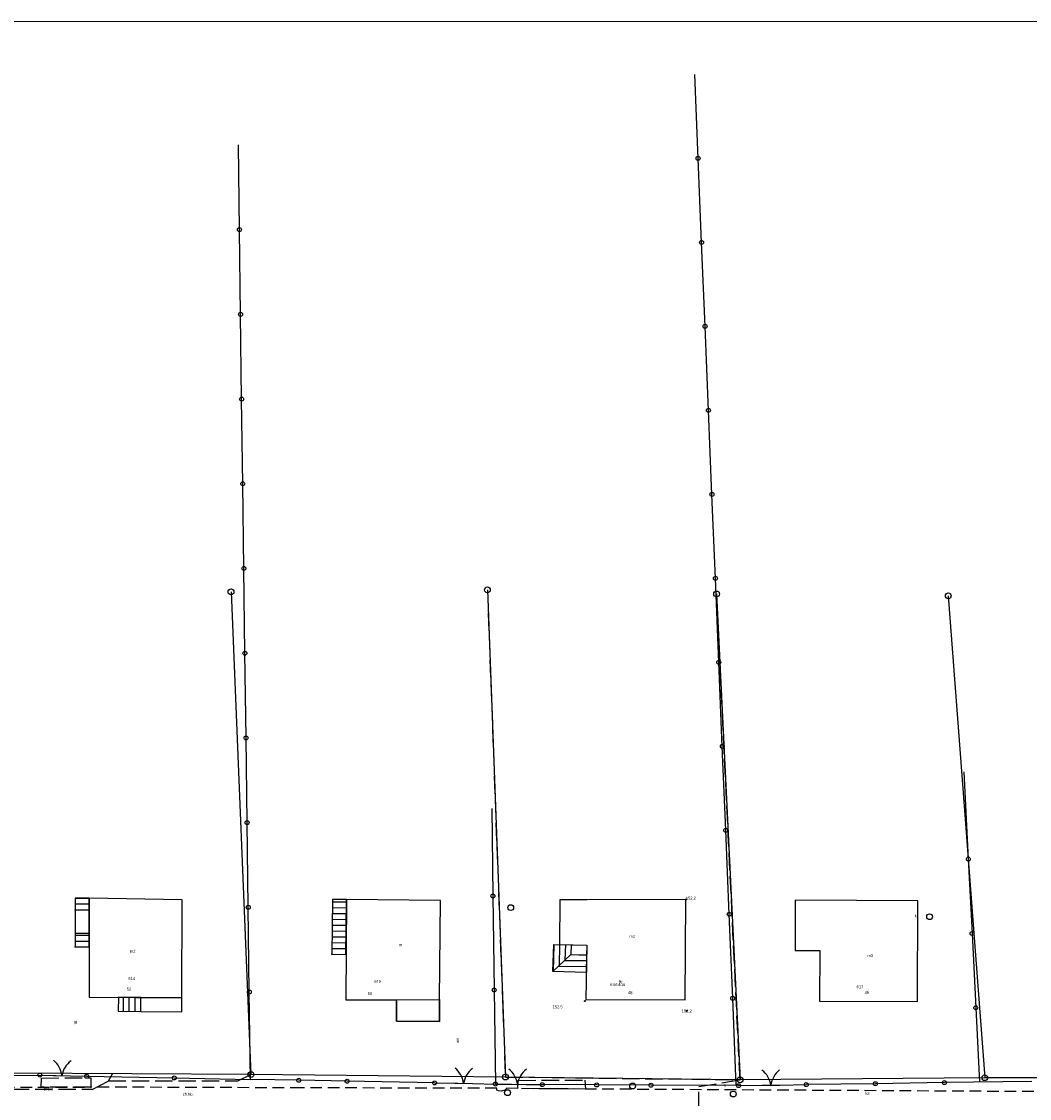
# Model space of a CAD drawing. Extents: x 7583285 to 7585126, y 6019995 to 6020809.
# Tile 22 of 54: x 7583951 to 7584037, y 6020700 to 6020792. Entities that reach past the tile are written whole.
import ezdxf
from ezdxf.enums import TextEntityAlignment as Align

# ---------------------------------------------------------------- set-up
doc = ezdxf.new("R2010")
doc.units = 0
doc.header["$MEASUREMENT"] = 0
for name, pattern in [('1_OTKC', [1.5, 1, -0.5]), ('1_OTKU', [2, 1.5, -0.5]), ('3_EGBN', [0]), ('3_EGBS', [0]), ('3_EGBSG', [0]), ('3_EGBU_A', [0]), ('4_SUPP_P', [2, 1.5, -0.5]), ('GUK', [2, 1.5, -0.5])]:
    doc.linetypes.add(name, pattern=pattern)
doc.layers.get('0').update_dxf_attribs({"linetype": 'CONTINUOUS', "lineweight": 5})
doc.layers.add('Dzialki', color=3, linetype='CONTINUOUS', lineweight=25)
for name, color, linetype in [('EADTD_T_0', 216, 'CONTINUOUS'), ('EGBB_E_T_0', 7, 'CONTINUOUS'), ('EGBB_L_0', 36, '3_EGBU_A'), ('EGBC_L_0', 7, '3_EGBN'), ('EGBE_L_3', 7, '3_EGBS'), ('Kontury', 3, 'GUK'), ('Numery_dzialek', 7, 'CONTINUOUS'), ('Numery_konturow', 3, 'CONTINUOUS'), ('Numery_uzytkow', 3, 'CONTINUOUS'), ('OTK_E_T_1', 7, 'CONTINUOUS'), ('OTK_L_2', 7, '1_OTKC'), ('OTK_L_4', 7, '1_OTKU'), ('OTO_L_0', 7, 'CONTINUOUS'), ('OTO_L_1', 7, 'CONTINUOUS'), ('OTR_T_1', 7, 'CONTINUOUS'), ('P_SUTP_E_T_0', 30, 'CONTINUOUS'), ('P_SUTP_L_0', 30, '4_SUPP_P'), ('Punkty', 7, 'CONTINUOUS'), ('SUK_E_T_4', 36, 'CONTINUOUS'), ('SUK_T_3', 36, 'CONTINUOUS'), ('SUKP_E_T_0', 36, 'CONTINUOUS'), ('SUP_T_2', 7, 'CONTINUOUS'), ('SUTP_E_T_0', 30, 'CONTINUOUS'), ('SUWP_E_T_0', 5, 'CONTINUOUS')]:
    doc.layers.add(name, color=color, linetype=linetype)

# ---------------------------------------------------------------- blocks, each defined once
blk = doc.blocks.new('GRT')
at = {"linetype": 'Continuous'}
blk.add_circle((0, 0), 0.25, dxfattribs=at)
blk = doc.blocks.new('1_OTRN')
at = {"linetype": 'Continuous'}
blk.add_circle((0, 0), 0.045, dxfattribs=at)
blk = doc.blocks.new('4_SUKS')
at = {"linetype": 'Continuous'}
blk.add_circle((0, 0), 0.25, dxfattribs=at)
blk = doc.blocks.new('4_SUPP')
at = {"linetype": 'Continuous'}
blk.add_circle((0, 0), 0.25, dxfattribs=at)

msp = doc.modelspace()

# ---------------------------------------------------------------- linework, layer by layer
at = {"lineweight": 9}
msp.add_lwpolyline([(7584089.239, 6020643.695), (7583879.239, 6020643.695), (7583879.239, 6020792.195), (7584089.239, 6020792.195), (7584089.239, 6020643.695)], dxfattribs=at)
at = {"layer": 'Dzialki'}
for p, q in [((7583969, 6020743.28), (7583970.71, 6020701.88)), ((7583990.98, 6020743.45), (7583992.52, 6020701.67)), ((7584010.63, 6020743.1), (7584012.64, 6020701.43)), ((7584030.49, 6020742.94), (7584033.62, 6020701.61)), ((7583970.71, 6020701.88), (7583950.29, 6020701.99)), ((7583992.52, 6020701.67), (7583970.71, 6020701.88)), ((7584012.64, 6020701.43), (7583992.52, 6020701.67)), ((7584033.62, 6020701.61), (7584012.64, 6020701.43)), ((7584056.14, 6020701.57), (7584033.62, 6020701.61))]:
    msp.add_line(p, q, dxfattribs=at)
at = {"layer": 'EGBB_L_0', "linetype": '3_EGBU_A'}
for p, q in [((7583964.8, 6020716.87), (7583956.84, 6020717.02)), ((7583956.84, 6020717.02), (7583956.84, 6020708.53)), ((7583964.78, 6020708.47), (7583964.8, 6020716.87)), ((7583978.89, 6020716.89), (7583978.83, 6020708.29)), ((7583986.96, 6020716.81), (7583978.89, 6020716.89)), ((7583986.88, 6020708.31), (7583986.96, 6020716.81)), ((7583997.19, 6020716.87), (7583997.17, 6020713.04)), ((7583999.54, 6020716.88), (7583997.19, 6020716.87)), ((7584007.99, 6020716.89), (7583999.54, 6020716.88)), ((7584007.94, 6020708.29), (7584007.99, 6020716.89)), ((7584017.37, 6020716.83), (7584017.36, 6020712.53)), ((7584027.88, 6020716.79), (7584017.37, 6020716.83)), ((7584027.85, 6020708.14), (7584027.88, 6020716.79)), ((7583997.17, 6020713.04), (7583999.49, 6020712.98)), ((7583999.49, 6020712.98), (7583999.42, 6020708.32)), ((7584017.36, 6020712.53), (7584019.48, 6020712.52)), ((7584019.48, 6020712.52), (7584019.46, 6020708.17)), ((7583956.84, 6020708.53), (7583964.78, 6020708.47)), ((7583978.83, 6020708.29), (7583983.18, 6020708.3)), ((7583983.18, 6020708.3), (7583983.19, 6020706.45)), ((7583986.87, 6020706.43), (7583986.88, 6020708.31)), ((7583999.42, 6020708.32), (7584007.94, 6020708.29)), ((7584019.46, 6020708.17), (7584027.85, 6020708.14)), ((7583983.19, 6020706.45), (7583986.87, 6020706.43))]:
    msp.add_line(p, q, dxfattribs=at)
at = {"layer": 'EGBC_L_0', "linetype": '3_EGBN'}
for p, q in [((7583983.18, 6020708.3), (7583986.88, 6020708.31)), ((7583983.18, 6020706.45), (7583983.18, 6020708.3)), ((7583986.88, 6020708.31), (7583986.86, 6020706.42)), ((7583986.86, 6020706.42), (7583983.18, 6020706.45))]:
    msp.add_line(p, q, dxfattribs=at)
at = {"layer": 'EGBE_L_3', "linetype": '3_EGBS'}
for p, q in [((7583955.64, 6020717.02), (7583956.85, 6020717.02)), ((7583956.85, 6020717.02), (7583955.64, 6020717.02)), ((7583956.84, 6020716.02), (7583956.85, 6020717.02)), ((7583955.64, 6020716.52), (7583956.85, 6020716.52)), ((7583977.68, 6020716.7), (7583978.89, 6020716.69)), ((7583977.68, 6020716.2), (7583978.88, 6020716.19)), ((7583978.89, 6020716.89), (7583977.69, 6020716.9)), ((7583978.84, 6020712.19), (7583978.89, 6020716.89)), ((7583955.64, 6020716.02), (7583956.84, 6020716.02)), ((7583955.64, 6020716.02), (7583955.64, 6020714.02)), ((7583956.84, 6020714.02), (7583956.84, 6020716.02)), ((7583977.67, 6020715.7), (7583978.88, 6020715.69)), ((7583977.67, 6020715.2), (7583978.87, 6020715.19)), ((7583977.66, 6020714.7), (7583978.87, 6020714.69)), ((7583955.64, 6020714.02), (7583956.84, 6020714.02)), ((7583955.64, 6020713.83), (7583956.84, 6020713.83)), ((7583955.64, 6020713.33), (7583956.84, 6020713.33)), ((7583956.84, 6020712.83), (7583956.84, 6020714.02)), ((7583977.65, 6020713.7), (7583978.86, 6020713.69)), ((7583977.66, 6020714.2), (7583978.86, 6020714.19)), ((7583955.64, 6020712.83), (7583956.84, 6020712.83)), ((7583977.64, 6020712.7), (7583978.84, 6020712.69)), ((7583977.65, 6020713.2), (7583978.85, 6020713.19)), ((7583996.6, 6020710.71), (7583996.67, 6020713.05)), ((7583996.67, 6020713.05), (7583996.61, 6020710.71)), ((7583997.17, 6020713.04), (7583997.12, 6020711.2)), ((7583997.67, 6020713.03), (7583997.63, 6020711.7)), ((7583998.15, 6020713.02), (7583998.12, 6020712.17)), ((7583998.15, 6020713.02), (7583999.49, 6020712.98)), ((7583999.49, 6020712.98), (7583999.47, 6020712.13)), ((7583977.64, 6020712.2), (7583978.84, 6020712.19)), ((7583998.12, 6020712.17), (7583996.6, 6020710.71)), ((7583999.47, 6020711.63), (7583997.59, 6020711.65)), ((7583999.47, 6020712.13), (7583998.1, 6020712.14)), ((7583998.12, 6020712.17), (7583999.47, 6020712.13)), ((7583999.45, 6020710.63), (7583996.6, 6020710.71)), ((7583999.46, 6020711.13), (7583997.07, 6020711.16)), ((7583999.45, 6020710.63), (7583999.43, 6020710.63)), ((7583959.34, 6020708.51), (7583959.33, 6020707.31)), ((7583961.28, 6020708.49), (7583959.34, 6020708.51)), ((7583959.77, 6020707.31), (7583959.78, 6020708.51)), ((7583960.27, 6020707.3), (7583960.28, 6020708.5)), ((7583960.77, 6020707.3), (7583960.78, 6020708.5)), ((7583961.27, 6020707.29), (7583961.28, 6020708.49)), ((7583961.27, 6020707.29), (7583961.28, 6020708.49)), ((7583964.78, 6020708.47), (7583961.28, 6020708.49)), ((7583964.77, 6020707.27), (7583964.78, 6020708.47)), ((7583961.27, 6020707.29), (7583964.77, 6020707.27))]:
    msp.add_line(p, q, dxfattribs=at)
at = {"layer": 'EGBE_L_3', "linetype": '3_EGBSG'}
for p, q in [((7583955.64, 6020717.02), (7583955.64, 6020716.02)), ((7583977.69, 6020716.9), (7583977.64, 6020712.2)), ((7583955.64, 6020714.02), (7583955.64, 6020712.83)), ((7583996.67, 6020713.05), (7583998.15, 6020713.02)), ((7583999.47, 6020712.13), (7583999.45, 6020710.63)), ((7583959.33, 6020707.31), (7583961.27, 6020707.29))]:
    msp.add_line(p, q, dxfattribs=at)
at = {"layer": 'EGBE_L_3', "linetype": '3_EGBS'}
for p in [(7583955.64, 6020716.02), (7583955.64, 6020712.83), (7583977.64, 6020712.2)]:
    msp.add_point(p, dxfattribs=at)
at = {"layer": 'Kontury'}
for p, q in [((7583990.98, 6020743.45), (7583992.52, 6020701.67)), ((7584012.64, 6020701.43), (7584010.63, 6020743.1)), ((7583992.52, 6020701.67), (7584012.64, 6020701.43))]:
    msp.add_line(p, q, dxfattribs=at)
at = {"layer": 'OTK_L_2', "linetype": '1_OTKC'}
for p, q in [((7583947.94, 6020700.81), (7583956.99, 6020700.81)), ((7583975.06, 6020700.74), (7583956.99, 6020700.81)), ((7583991.8, 6020700.71), (7583975.06, 6020700.74)), ((7583991.79, 6020700.53), (7583991.8, 6020700.71)), ((7583991.94, 6020700.48), (7583991.79, 6020700.53)), ((7583992.18, 6020700.47), (7583991.94, 6020700.48)), ((7583992.48, 6020700.54), (7583992.18, 6020700.47)), ((7583992.66, 6020700.71), (7583992.48, 6020700.54)), ((7583993.58, 6020700.68), (7583992.66, 6020700.71)), ((7583999.39, 6020700.64), (7583993.58, 6020700.68)), ((7584037.82, 6020700.42), (7583999.39, 6020700.64))]:
    msp.add_line(p, q, dxfattribs=at)
at = {"layer": 'OTK_L_4', "linetype": '1_OTKU'}
for p, q in [((7583952.71, 6020700.81), (7583952.74, 6020701.58)), ((7583952.74, 6020701.58), (7583956.98, 6020701.6)), ((7583956.98, 6020701.6), (7583956.99, 6020700.81)), ((7583993.58, 6020700.68), (7583993.63, 6020701.38)), ((7583993.63, 6020701.38), (7583999.33, 6020701.41)), ((7583999.33, 6020701.41), (7583999.39, 6020700.64)), ((7583956.99, 6020700.81), (7583952.71, 6020700.81)), ((7583999.39, 6020700.64), (7583993.58, 6020700.68))]:
    msp.add_line(p, q, dxfattribs=at)
at = {"layer": 'OTO_L_0'}
for p, q in [((7584009.04, 6020780.46), (7584008.75, 6020787.66)), ((7583969.72, 6020774.34), (7583969.63, 6020781.61)), ((7584009.34, 6020773.25), (7584009.04, 6020780.46)), ((7583969.82, 6020767.08), (7583969.72, 6020774.34)), ((7584009.64, 6020766.05), (7584009.34, 6020773.25)), ((7583969.91, 6020759.81), (7583969.82, 6020767.08)), ((7584009.93, 6020758.85), (7584009.64, 6020766.05)), ((7583970.01, 6020752.55), (7583969.91, 6020759.81)), ((7584010.23, 6020751.64), (7584009.93, 6020758.85)), ((7583970.1, 6020745.29), (7583970.01, 6020752.55)), ((7584010.53, 6020744.44), (7584010.23, 6020751.64)), ((7583970.19, 6020738.02), (7583970.1, 6020745.29)), ((7584010.82, 6020737.24), (7584010.53, 6020744.44)), ((7583970.29, 6020730.76), (7583970.19, 6020738.02)), ((7584011.12, 6020730.03), (7584010.82, 6020737.24)), ((7583970.38, 6020723.49), (7583970.29, 6020730.76)), ((7584011.42, 6020722.83), (7584011.12, 6020730.03)), ((7584031.83, 6020727.85), (7584032.21, 6020720.36)), ((7583991.35, 6020724.7), (7583991.45, 6020717.2)), ((7583970.48, 6020716.23), (7583970.38, 6020723.49)), ((7584011.71, 6020715.63), (7584011.42, 6020722.83)), ((7584032.21, 6020720.36), (7584032.53, 6020713.98)), ((7583991.45, 6020717.2), (7583991.56, 6020709.14)), ((7583970.57, 6020708.96), (7583970.48, 6020716.23)), ((7584012.01, 6020708.42), (7584011.71, 6020715.63)), ((7584032.53, 6020713.98), (7584032.85, 6020707.61)), ((7583970.67, 6020701.47), (7583970.57, 6020708.96)), ((7583991.56, 6020709.14), (7583991.67, 6020701.07)), ((7584012.32, 6020700.93), (7584012.01, 6020708.42)), ((7584032.85, 6020707.61), (7584033.17, 6020701.23)), ((7583950.29, 6020701.79), (7583952.61, 6020701.84)), ((7583956.63, 6020701.73), (7583964.13, 6020701.59)), ((7583964.13, 6020701.59), (7583970.67, 6020701.47)), ((7583974.81, 6020701.39), (7583970.67, 6020701.47)), ((7583978.95, 6020701.31), (7583974.81, 6020701.39)), ((7583986.45, 6020701.17), (7583978.95, 6020701.31)), ((7584000.35, 6020700.99), (7583995.68, 6020701.02)), ((7584005.01, 6020700.97), (7584000.35, 6020700.99)), ((7584012.51, 6020700.93), (7584005.01, 6020700.97)), ((7584024.24, 6020701.1), (7584018.31, 6020701.02)), ((7584030.16, 6020701.19), (7584024.24, 6020701.1)), ((7584037.66, 6020701.29), (7584030.16, 6020701.19))]:
    msp.add_line(p, q, dxfattribs=at)
for centre in [(7584009.04, 6020780.46), (7583969.72, 6020774.34), (7584009.34, 6020773.25), (7583969.82, 6020767.08), (7584009.64, 6020766.05), (7583969.91, 6020759.81), (7584009.93, 6020758.85), (7583970.01, 6020752.55), (7584010.23, 6020751.64), (7583970.1, 6020745.29), (7584010.53, 6020744.44), (7583970.19, 6020738.02), (7584010.82, 6020737.24), (7583970.29, 6020730.76), (7584011.12, 6020730.03), (7583970.38, 6020723.49), (7584011.42, 6020722.83), (7584032.21, 6020720.36), (7583991.45, 6020717.2), (7583970.48, 6020716.23), (7584011.71, 6020715.63), (7584032.53, 6020713.98), (7583970.57, 6020708.96), (7583991.56, 6020709.14), (7584012.01, 6020708.42), (7584032.85, 6020707.61), (7583964.13, 6020701.59), (7583974.81, 6020701.39), (7583978.95, 6020701.31), (7584030.16, 6020701.19), (7584000.35, 6020700.99), (7584005.01, 6020700.97), (7584024.24, 6020701.1)]:
    msp.add_circle(centre, 0.17, dxfattribs=at)
at = {"layer": 'OTO_L_1'}
for p, q in [((7583952.61, 6020701.84), (7583954, 6020701.8)), ((7583953.75, 6020701.81), (7583955.25, 6020701.77)), ((7583955.25, 6020701.77), (7583956.63, 6020701.73)), ((7583986.45, 6020701.17), (7583988.44, 6020701.13)), ((7583988.19, 6020701.14), (7583989.69, 6020701.11)), ((7583989.69, 6020701.11), (7583991.67, 6020701.07)), ((7583991.67, 6020701.07), (7583993.05, 6020701.05)), ((7583992.8, 6020701.06), (7583994.3, 6020701.04)), ((7583994.3, 6020701.04), (7583995.68, 6020701.02)), ((7584012.51, 6020700.93), (7584014.79, 6020700.96)), ((7584014.54, 6020700.96), (7584016.04, 6020700.98)), ((7584016.04, 6020700.98), (7584018.31, 6020701.02))]:
    msp.add_line(p, q, dxfattribs=at)
for centre in [(7583952.61, 6020701.84), (7583956.63, 6020701.73), (7583986.45, 6020701.17), (7583991.67, 6020701.07), (7583991.67, 6020701.07), (7583995.68, 6020701.02), (7584012.51, 6020700.93), (7584018.31, 6020701.02)]:
    msp.add_circle(centre, 0.17, dxfattribs=at)
for centre, start, end in [((7583952.51, 6020701.57), 6.25977, 50.33414), ((7583956.47, 6020701.453), 126.29649, 170.37086), ((7583986.95, 6020700.886), 6.86629, 50.94066), ((7583990.91, 6020700.812), 126.90301, 170.97738), ((7583991.567, 6020700.799), 7.15028, 51.22465), ((7583995.528, 6020700.744), 127.187, 171.26137), ((7584013.311, 6020700.666), 8.83314, 52.90751), ((7584017.272, 6020700.727), 128.86986, 172.94423)]:
    msp.add_arc(centre, 2, start, end, dxfattribs=at)
at = {"layer": 'P_SUTP_L_0', "linetype": '4_SUPP_P'}
for p, q in [((7583957.14, 6020700.63), (7583958.49, 6020701.34)), ((7583958.49, 6020701.34), (7583958.85, 6020701.94)), ((7583958.49, 6020701.34), (7583969.59, 6020701.33)), ((7583969.59, 6020701.33), (7583970.71, 6020701.88)), ((7584009.1, 6020700.86), (7584012.64, 6020701.43)), ((7583942.2, 6020700.62), (7583957.14, 6020700.63)), ((7584009.08, 6020686.91), (7584009.1, 6020700.86))]:
    msp.add_line(p, q, dxfattribs=at)

# ---------------------------------------------------------------- block references
at = {"layer": 'OTR_T_1', "rotation": 0.413817}
for p in [(7584007.99, 6020716.89), (7583999.34, 6020708.18), (7584008.06, 6020707.34)]:
    msp.add_blockref('1_OTRN', p, dxfattribs=at)
at = {"layer": 'Punkty'}
for p in [(7583969, 6020743.28), (7583990.98, 6020743.45), (7584010.63, 6020743.1), (7584030.49, 6020742.94), (7583970.71, 6020701.88), (7583992.52, 6020701.67), (7584012.64, 6020701.43), (7584033.62, 6020701.61)]:
    msp.add_blockref('GRT', p, dxfattribs=at)
at = {"layer": 'SUK_T_3'}
for p in [(7583992.98, 6020716.2), (7584028.89, 6020715.42), (7583992.71, 6020700.33), (7584012.06, 6020700.21)]:
    msp.add_blockref('4_SUKS', p, dxfattribs=at)
at = {"layer": 'SUP_T_2'}
msp.add_blockref('4_SUPP', (7584003.43, 6020700.9), dxfattribs=at)

# ---------------------------------------------------------------- texts
at = {"layer": 'EADTD_T_0'}
for s, rotation, p in [('52', 358.68309, (7583960.06, 6020709.09)), ('50', 0.73451, (7583980.73, 6020708.71)), ('48', 355.7636, (7584003.02, 6020708.8)), ('46', 2.35329, (7584023.33, 6020708.8))]:
    msp.add_text(s, height=0.25, rotation=rotation, dxfattribs=at).set_placement(p)
at = {"layer": 'EGBB_E_T_0'}
for s, p in [('m2', (7584003.4, 6020713.74)), ('m2', (7583960.57, 6020712.46)), ('m', (7583983.54, 6020713.01)), ('m3', (7584023.8, 6020712.08))]:
    msp.add_text(s, height=0.25, dxfattribs=at).set_placement(p, align=Align.MIDDLE)
at = {"layer": 'Numery_dzialek'}
for s, p in [('614', (7583960.2, 6020710.24)), ('615', (7583981.29, 6020710)), ('616', (7584002.23, 6020709.72)), ('617', (7584022.63, 6020709.54))]:
    msp.add_text(s, height=0.25, dxfattribs=at).set_placement(p, align=Align.TOP_LEFT)
at = {"layer": 'Numery_konturow'}
msp.add_text('RIVb', height=0.25, dxfattribs=at).set_placement((7584002.23, 6020709.72), align=Align.TOP_RIGHT)
at = {"layer": 'Numery_uzytkow'}
msp.add_text('Br', height=0.25, dxfattribs=at).set_placement((7584002.23, 6020709.72))
at = {"layer": 'OTK_E_T_1'}
msp.add_text('ch.kb.', height=0.25, rotation=358.36342, dxfattribs=at).set_placement((7583965.33, 6020700.2), align=Align.MIDDLE)
at = {"layer": 'OTR_T_1'}
msp.add_text('152.2', height=0.25, rotation=0.41382, dxfattribs=at).set_placement((7584007.99, 6020716.89))
for s, p in [('152.5', (7583997, 6020707.69)), ('152.2', (7584008.07, 6020707.34))]:
    msp.add_text(s, height=0.25, rotation=0.41382, dxfattribs=at).set_placement(p, align=Align.MIDDLE)
at = {"layer": 'P_SUTP_E_T_0'}
msp.add_text('proj.t', height=0.25, rotation=0.01944, dxfattribs=at).set_placement((7583953.33, 6020700.63), align=Align.MIDDLE)
at = {"layer": 'SUK_E_T_4'}
msp.add_text('k', height=0.25, dxfattribs=at).set_placement((7584027.61, 6020715.38))
msp.add_text('k', height=0.25, dxfattribs=at).set_placement((7584011.25, 6020701.1), align=Align.TOP_LEFT)
at = {"layer": 'SUKP_E_T_0'}
msp.add_text('ks', height=0.25, rotation=0.41382, dxfattribs=at).set_placement((7584023.57, 6020700.3), align=Align.MIDDLE)
at = {"layer": 'SUTP_E_T_0'}
msp.add_text('tB', height=0.25, rotation=88.72907, dxfattribs=at).set_placement((7583955.68, 6020706.35), align=Align.MIDDLE)
at = {"layer": 'SUWP_E_T_0'}
msp.add_text('wo', height=0.25, rotation=95.25777, dxfattribs=at).set_placement((7583988.41, 6020704.81), align=Align.MIDDLE)

doc.saveas('drawing.dxf')
